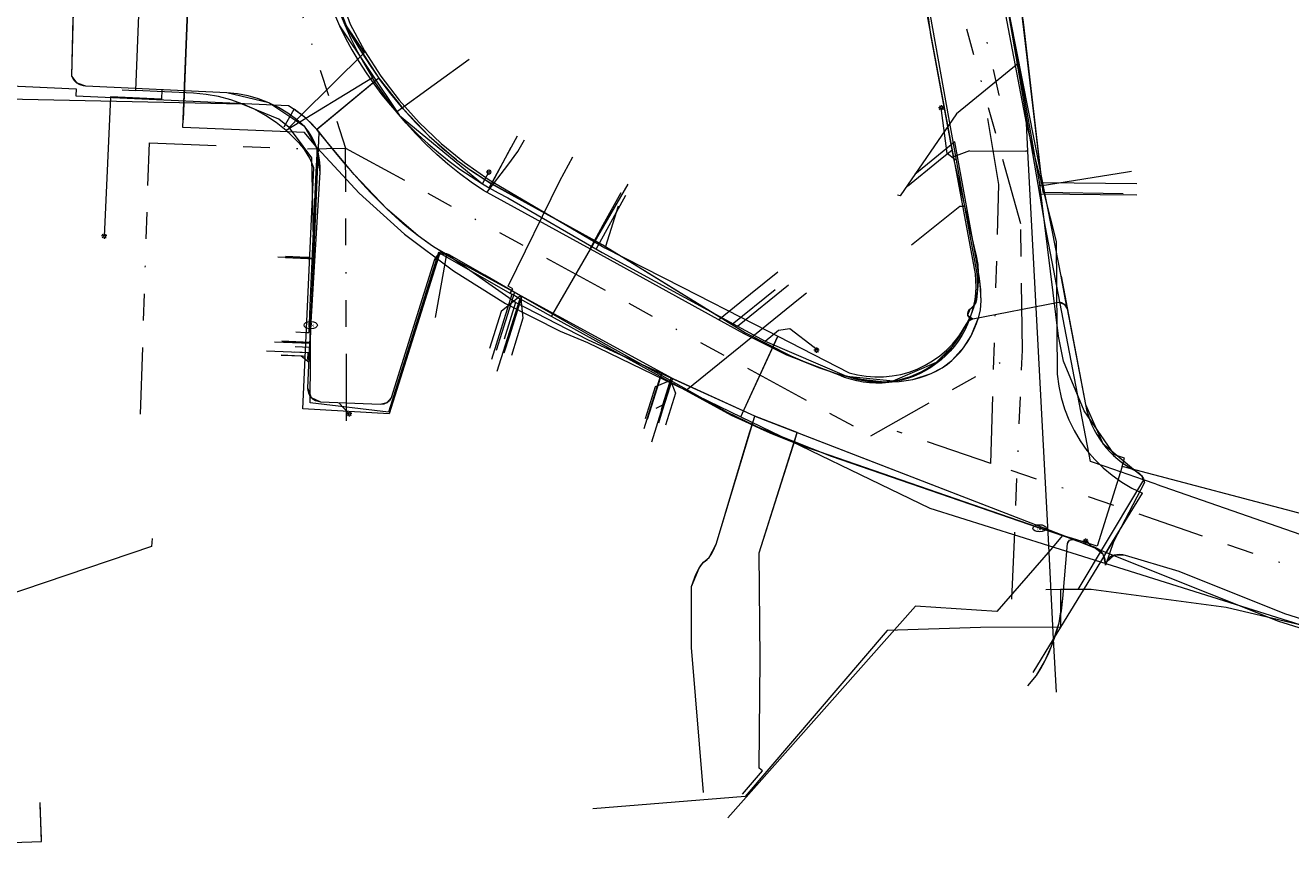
# Model space of a CAD drawing. Header units: metres. Extents: x 191553 to 192958, y 309510 to 310004.
# Tile 38 of 52: x 192100 to 192195, y 309552 to 309614. Entities that reach past the tile are written whole.
import ezdxf
from ezdxf.enums import TextEntityAlignment as Align
from ezdxf.lldxf.tags import DXFTag

# ---------------------------------------------------------------- set-up
doc = ezdxf.new("R2010")
doc.units = ezdxf.units.M
doc.linetypes.add('RI-OVERIG', pattern=[17, 5, -2, 2, -2, 0, -2, 2, -2])
doc.layers.get('0').update_dxf_attribs({"lineweight": 18})
for name, color, linetype, lineweight in [('B-WE-IE-MEUBILAIR_ENEXIS NETBEHEER BV-S', 7, 'Continuous', 18), ('B-WE-KL-DATA_COAXKABEL_10_ZIGGO BV-G', 90, 'KL-DATA-N', 18), ('B-WE-KL-DATA_COAXKABEL_17_ZIGGO BV-G', 90, 'KL-DATA-N', 18), ('B-WE-KL-DATA_COAXKABEL_7_ZIGGO BV-G', 90, 'KL-DATA-N', 18), ('B-WE-KL-DATA_DUCT_ZIGGO BV-G', 90, 'Continuous', 18), ('B-WE-KL-DATA_KABELBED_KPN BV-G', 90, 'Continuous', 18), ('B-WE-KL-DATA_KABELBED_ZIGGO BV-G', 90, 'Continuous', 18), ('B-WE-KL-DATA_MANTELBUIS_POLYVINYLCHLORIDE PVC_100_KPN BV-G', 90, 'Continuous', 18), ('B-WE-KL-ET_LS_DUCT_ENEXIS NETBEHEER BV-G', 190, 'Continuous', 18), ('B-WE-KL-ET_LS_ENEXIS NETBEHEER BV-G', 190, 'KL-LS-N', 18), ('B-WE-KL-ET_LS_KABELBED_ENEXIS NETBEHEER BV-G', 190, 'Continuous', 18), ('B-WE-KL-GAS_LD_POLYETHYLEEN PE_25_ENEXIS NETBEHEER BV-G', 50, 'KL-GAS-LD-N', 18), ('B-WE-KL-GAS_LD_SLAGVAST PVC_63_ENEXIS NETBEHEER BV-G', 50, 'KL-GAS-LD-N', 18), ('B-WE-KL-GAS_LD_SLAGVAST PVC_90_ENEXIS NETBEHEER BV-G', 50, 'KL-GAS-LD-N', 18), ('B-WE-KL-GAS_LD_STAAL_25_ENEXIS NETBEHEER BV-G', 50, 'KL-GAS-LD-N', 18), ('B-WE-KL-GAS_LD_STAAL_60_ENEXIS NETBEHEER BV-G', 50, 'KL-GAS-LD-N', 18), ('B-WE-KL-WATER_100_NV WATERLEIDINGMAATSCHAPPIJ LIMBURG-G', 170, 'KL-WATER-N', 18), ('B-WE-KL-WATER_25_NV WATERLEIDINGMAATSCHAPPIJ LIMBURG-G', 170, 'KL-WATER-N', 18), ('B-WE-KL-WATER_32_NV WATERLEIDINGMAATSCHAPPIJ LIMBURG-G', 170, 'KL-WATER-N', 18), ('B-WE-KL-WATER_50_NV WATERLEIDINGMAATSCHAPPIJ LIMBURG-G', 170, 'KL-WATER-N', 18), ('B-WE-KL-WATER_MANTELBUIS_NV WATERLEIDINGMAATSCHAPPIJ LIMBURG-G', 170, 'Continuous', 18), ('B-WE-KL-WATER_NV WATERLEIDINGMAATSCHAPPIJ LIMBURG-G', 170, 'KL-WATER-N', 18), ('B-WE-KL-WATER_NV WATERLEIDINGMAATSCHAPPIJ LIMBURG-S', 170, 'Continuous', 18), ('B-WE-RI-VRIJVERVAL_BETON_300_GEMEENTE GULPEN   WITTEM-G', 210, 'RI-OVERIG', 18), ('B-WE-RI-VRIJVERVAL_POLYVINYLCHLORIDE PVC_160_GEMEENTE GULPEN   WITTEM-G', 210, 'RI-OVERIG', 18), ('B-WE-RI-VRIJVERVAL_POLYVINYLCHLORIDE PVC_200_GEMEENTE GULPEN   WITTEM-G', 210, 'RI-OVERIG', 18), ('B-WE-RI-VRIJVERVAL_POLYVINYLCHLORIDE PVC_310_GEMEENTE GULPEN   WITTEM-G', 210, 'RI-OVERIG', 18)]:
    doc.layers.add(name, color=color, linetype=linetype, lineweight=lineweight)
doc.styles.add('NLCS-ISO', font='NLCS-ISO.ttf')
doc.styles.get("Standard").update_dxf_attribs({"font": 'arial.ttf'})
tags = doc.linetypes.add('KL-DATA-N', pattern='A,4,-1,[101,NLCS.SHX,S=0.5,R=0,X=0,Y=0],-1,4,-1,["D",Standard,S=1,R=0,X=-0.25,Y=-0.5],-1.5', length=12.5).pattern_tags.tags
tags[18] = DXFTag(74, 10)
tags = doc.linetypes.add('KL-GAS-LD-N', pattern='A,4,-1,[69,NLCS.SHX,S=0.5,R=0,X=0,Y=0],-1,4,-1,["L",Standard,S=1,R=0,X=0.25,Y=-0.5],-2', length=13).pattern_tags.tags
tags[18] = DXFTag(74, 10)
tags = doc.linetypes.add('KL-LS-N', pattern='A,4,-1,[103,NLCS.SHX,S=0.75,R=0,X=0,Y=0],-1,4,-1,["L",Standard,S=1,R=0,X=0,Y=-0.5],-2', length=13).pattern_tags.tags
tags[18] = DXFTag(74, 10)
doc.linetypes.add('KL-WATER-N', pattern='A,7,-0.5,[168,NLCS.SHX,S=0.75,R=0,X=0.75,Y=0],-2', length=9.5)

# ---------------------------------------------------------------- blocks, each defined once
blk = doc.blocks.new('SIE-MEUBILAIR_PAAL_LICHTMAST-SO')
for points in [[(-0.62, 0), (-1, 0)], [(-0.71, 0.71), (-0.44, 0.44)], [(0, 1), (0, 0.62)], [(0.44, 0.44), (0.71, 0.71)], [(1, 0), (0.62, 0)], [(-0.71, -0.71), (-0.44, -0.44)], [(0, -0.62), (0, -1)], [(0.44, -0.44), (0.71, -0.71)]]:
    blk.add_lwpolyline(points)
blk.add_circle((0, 0), 0.5)
blk = doc.blocks.new('SKL-WATER_BRANDKRAAN_BRANDPUT-SO')
at = {"color": 0, "linetype": 'ByBlock', "lineweight": 18}
blk.add_ellipse((0, 0), major_axis=(2.5, 0), ratio=0.54, dxfattribs=at)
at = {"color": 0, "linetype": 'ByBlock', "lineweight": 18, "style": 'NLCS-ISO'}
blk.add_text('bk', height=1.5, dxfattribs=at).set_placement((0.16, 0), align=Align.MIDDLE_CENTER)

msp = doc.modelspace()

# ---------------------------------------------------------------- linework, layer by layer
at = {"layer": 'B-WE-KL-DATA_COAXKABEL_10_ZIGGO BV-G', "flags": 128}
for points in [[(192131.859, 309596.795), (192131.352, 309597.079), (192130.83, 309597.404), (192130.295, 309597.768), (192129.747, 309598.171)], [(192143.732, 309597.366), (192154.195, 309590.932), (192156.884, 309589.565), (192157.586, 309589.219), (192158.28, 309588.901), (192158.964, 309588.61), (192159.639, 309588.347), (192160.302, 309588.113), (192160.954, 309587.907), (192161.593, 309587.729), (192162.22, 309587.581), (192162.832, 309587.462), (192163.43, 309587.372), (192164.013, 309587.311), (192164.58, 309587.28), (192165.131, 309587.278), (192165.664, 309587.306), (192166.179, 309587.364), (192166.677, 309587.45), (192167.155, 309587.566), (192167.614, 309587.711), (192168.052, 309587.886), (192168.471, 309588.088), (192168.868, 309588.32), (192169.244, 309588.58), (192169.598, 309588.867), (192169.93, 309589.183), (192170.239, 309589.525), (192170.525, 309589.895), (192170.788, 309590.291), (192171.027, 309590.713), (192171.242, 309591.161), (192171.433, 309591.634), (192171.6, 309592.131)], [(192171.742, 309592.652), (192171.767, 309592.983), (192171.777, 309593.342), (192171.772, 309593.726), (192171.752, 309594.133), (192171.716, 309594.558), (192171.666, 309594.999), (192171.523, 309595.914)], [(192150.166, 309571.99), (192150.379, 309572.606), (192150.491, 309572.882), (192150.605, 309573.132), (192150.719, 309573.352), (192150.832, 309573.54), (192150.942, 309573.693), (192151.048, 309573.81), (192151.19, 309573.888), (192151.334, 309574.01), (192151.477, 309574.173), (192151.616, 309574.374), (192151.75, 309574.609), (192151.875, 309574.874), (192151.99, 309575.165), (192152.092, 309575.475), (192154.382, 309583.14), (192154.88, 309584.713), (192142.461, 309590.384)]]:
    msp.add_lwpolyline(points, dxfattribs=at)
at = {"layer": 'B-WE-KL-DATA_COAXKABEL_17_ZIGGO BV-G', "flags": 128}
for points in [[(192076.04, 309610.449), (192104.213, 309609.152)], [(192104.188, 309608.63), (192120.072, 309607.892), (192120.497, 309607.628), (192120.96, 309607.294)], [(192154.88, 309584.713), (192178.454, 309575.61)]]:
    msp.add_lwpolyline(points, dxfattribs=at)
at = {"layer": 'B-WE-KL-DATA_COAXKABEL_7_ZIGGO BV-G', "flags": 128}
for points in [[(192172.706, 309632.047), (192172.648, 309631.353), (192172.611, 309630.637), (192172.595, 309629.901), (192172.6, 309629.145), (192172.627, 309628.371), (192172.674, 309627.581), (192172.743, 309626.774), (192172.824, 309626.025), (192172.922, 309625.266), (192173.17, 309623.717), (192173.486, 309622.135), (192173.868, 309620.528), (192174.915, 309614.131), (192176.401, 309601.422)], [(192124.903, 309612.894), (192125.52, 309611.881)], [(192125.52, 309611.881), (192126.161, 309610.9), (192126.824, 309609.951), (192122.19, 309606.104)], [(192128.631, 309607.663), (192127.711, 309608.777), (192126.824, 309609.951)], [(192121.398, 309606.928), (192120.96, 309607.294)], [(192122.19, 309606.104), (192121.809, 309606.53), (192121.398, 309606.928)], [(192129.582, 309606.611), (192128.631, 309607.663)], [(192121.637, 309589.456), (192122.367, 309605.883)], [(192121.655, 309589.856), (192122.367, 309605.883)], [(192122.19, 309606.104), (192123.025, 309605.052), (192123.676, 309604.253), (192124.322, 309603.486), (192124.961, 309602.753), (192125.592, 309602.054), (192126.215, 309601.389)], [(192132.602, 309603.85), (192131.571, 309604.702), (192130.563, 309605.623), (192129.582, 309606.611)], [(192143.732, 309597.366), (192134.975, 309602.213), (192134.728, 309602.363), (192133.656, 309603.07)], [(192135.237, 309602.068), (192134.975, 309602.213)], [(192126.215, 309601.389), (192126.83, 309600.761)], [(192127.435, 309600.168), (192126.83, 309600.761)], [(192129.747, 309598.171), (192129.186, 309598.613), (192128.613, 309599.094), (192128.029, 309599.612), (192127.435, 309600.168)], [(192147.908, 309585.182), (192148.651, 309587.558)]]:
    msp.add_lwpolyline(points, dxfattribs=at)
at = {"layer": 'B-WE-KL-DATA_DUCT_ZIGGO BV-G', "flags": 128}
msp.add_lwpolyline([(192155.222, 309574.497), (192158.057, 309583.486)], dxfattribs=at)
at = {"layer": 'B-WE-KL-DATA_KABELBED_KPN BV-G', "flags": 128}
for points in [[(192187.207, 309667.435), (192184.358, 309660.82), (192182.554, 309656.692), (192180.725, 309652.507), (192172.473, 309634.666), (192172.002, 309633.515), (192171.634, 309632.326), (192171.373, 309631.11), (192171.221, 309629.875), (192171.178, 309628.632), (192171.246, 309627.389), (192171.424, 309626.158), (192175.147, 309606.586)], [(192169.717, 309604.059), (192168.027, 309613.184), (192166.815, 309622.384), (192166.43, 309624.224), (192166.168, 309626.054), (192166.022, 309627.897), (192165.994, 309629.746), (192166.064, 309631.338), (192166.267, 309633.272), (192166.599, 309635.188), (192167.058, 309637.077), (192172.871, 309650.029), (192177.821, 309661.058), (192178.558, 309662.846), (192179.716, 309665.653)], [(192122.221, 309604.72), (192121.26, 309605.884), (192112.174, 309606.26), (192112.611, 309616.834), (192113.083, 309617.102), (192113.531, 309617.409), (192113.951, 309617.752), (192114.341, 309618.129), (192114.699, 309618.538), (192115.021, 309618.975), (192115.305, 309619.437), (192115.55, 309619.921), (192115.753, 309620.425), (192115.914, 309620.943)], [(192124.014, 309615.736), (192124.662, 309613.967), (192125.738, 309611.988), (192126.963, 309610.097), (192128.33, 309608.307), (192129.831, 309606.626), (192131.456, 309605.067), (192133.197, 309603.637), (192135.043, 309602.346), (192143.683, 309597.278), (192149.449, 309594.33), (192154.921, 309591.544), (192156.603, 309590.68)], [(192175.147, 309606.586), (192175.257, 309604.486)], [(192175.147, 309606.586), (192177.387, 309597.756), (192177.466, 309587.835), (192177.575, 309586.959), (192177.756, 309586.095), (192178.008, 309585.249), (192178.33, 309584.427), (192178.719, 309583.634), (192179.172, 309582.877), (192179.687, 309582.16), (192180.26, 309581.488), (192180.886, 309580.866), (192181.563, 309580.298), (192182.284, 309579.789), (192183.045, 309579.341), (192183.84, 309578.958)], [(192120.604, 309590.999), (192121.332, 309590.964), (192121.599, 309590.951), (192121.69, 309592.951), (192122.135, 309602.94), (192122.221, 309604.719), (192122.221, 309604.72)], [(192122.221, 309604.719), (192125.335, 309601.368), (192128.732, 309598.304), (192132.387, 309595.552), (192136.27, 309593.132), (192140.351, 309591.065)], [(192170.925, 309604.522), (192169.717, 309604.06)], [(192171.592, 309594.768), (192171.598, 309595.408), (192171.55, 309596.046), (192171.448, 309596.677), (192171.292, 309597.298), (192169.717, 309604.059)], [(192175.257, 309604.486), (192175.127, 309604.486)], [(192175.257, 309604.486), (192176.801, 309575.056), (192177.168, 309568.061), (192177.375, 309564.11)], [(192156.603, 309590.68), (192161.925, 309587.951), (192162.555, 309587.792), (192163.197, 309587.688), (192163.845, 309587.639), (192164.495, 309587.647), (192165.142, 309587.711), (192165.781, 309587.83), (192166.407, 309588.005), (192167.016, 309588.232), (192167.603, 309588.512), (192168.164, 309588.841), (192168.694, 309589.217), (192169.19, 309589.637), (192169.647, 309590.099), (192170.063, 309590.599), (192170.435, 309591.132), (192170.758, 309591.696), (192171.032, 309592.285), (192171.255, 309592.896), (192171.423, 309593.524), (192171.534, 309594.143), (192171.592, 309594.768)], [(192140.351, 309591.065), (192142.381, 309590.199), (192153.835, 309584.662)], [(192153.835, 309584.662), (192154.085, 309585.199), (192156.603, 309590.68)], [(192154.092, 309585.214), (192156.596, 309590.665)], [(192153.835, 309584.662), (192167.951, 309577.839), (192176.801, 309575.056), (192180.687, 309573.834), (192180.688, 309573.834), (192202.158, 309567.083)], [(192181.592, 309575.318), (192180.688, 309573.834), (192180.687, 309573.833), (192177.72, 309568.963), (192177.168, 309568.061), (192175.649, 309565.582)]]:
    msp.add_lwpolyline(points, dxfattribs=at)
at = {"layer": 'B-WE-KL-DATA_KABELBED_ZIGGO BV-G', "flags": 128}
for points in [[(192174.833, 309614.631), (192176.401, 309601.422), (192182.4, 309601.346)], [(192124.311, 309613.936), (192124.903, 309612.894), (192126.824, 309609.951)], [(192077.74, 309610.371), (192104.213, 309609.152), (192104.188, 309608.63)], [(192126.824, 309609.951), (192126.199, 309609.432)], [(192126.824, 309609.951), (192128.631, 309607.663), (192130.563, 309605.623), (192132.602, 309603.85), (192133.656, 309603.07), (192135.237, 309602.068)], [(192126.199, 309609.432), (192122.247, 309606.152)], [(192119.754, 309606.306), (192120.497, 309607.628)], [(192122.19, 309606.104), (192121.398, 309606.928), (192120.497, 309607.628)], [(192121.95, 309596.497), (192122.367, 309605.883)], [(192122.247, 309606.152), (192122.19, 309606.104)], [(192122.367, 309605.883), (192122.19, 309606.104)], [(192131.859, 309596.795), (192130.83, 309597.404), (192129.747, 309598.171), (192127.435, 309600.168), (192124.961, 309602.753), (192122.367, 309605.883)], [(192153.195, 309591.547), (192154.195, 309590.932), (192157.586, 309589.219), (192158.964, 309588.61), (192160.954, 309587.907), (192162.832, 309587.462), (192164.58, 309587.28), (192165.664, 309587.306), (192166.677, 309587.45), (192168.052, 309587.886), (192168.868, 309588.32), (192169.598, 309588.867), (192170.525, 309589.895), (192171.027, 309590.713), (192171.6, 309592.131), (192171.742, 309592.652), (192171.777, 309593.342), (192171.716, 309594.558), (192171.523, 309595.914), (192169.823, 309605.202), (192166.836, 309602.76)], [(192136.679, 309604.757), (192135.237, 309602.068)], [(192135.237, 309602.068), (192143.732, 309597.366)], [(192144.683, 309600.38), (192143.732, 309597.366)], [(192143.732, 309597.366), (192153.195, 309591.547)], [(192120.851, 309596.546), (192121.95, 309596.497)], [(192121.655, 309589.856), (192121.95, 309596.497)], [(192131.859, 309596.795), (192131.01, 309592.084)], [(192137.022, 309593.187), (192131.859, 309596.795)], [(192156.413, 309594.15), (192153.195, 309591.547)], [(192137.022, 309593.187), (192136.171, 309590.468)], [(192148.651, 309587.558), (192142.461, 309590.384), (192137.022, 309593.187)], [(192120.538, 309589.505), (192121.637, 309589.456), (192121.655, 309589.856)], [(192120.556, 309589.905), (192121.655, 309589.856)], [(192148.028, 309585.564), (192148.651, 309587.558)], [(192154.88, 309584.713), (192148.651, 309587.558)], [(192147.526, 309585.302), (192148.028, 309585.564)], [(192147.908, 309585.182), (192148.028, 309585.564)], [(192151.053, 309556.614), (192150.167, 309567.442), (192150.166, 309571.99), (192150.719, 309573.352), (192151.048, 309573.81), (192151.477, 309574.173), (192151.99, 309575.165), (192154.88, 309584.713)], [(192158.057, 309583.486), (192154.88, 309584.713)], [(192157.897, 309582.98), (192158.057, 309583.486)], [(192158.057, 309583.486), (192178.454, 309575.61), (192193.996, 309569.419), (192203.666, 309566.407)], [(192153.976, 309556.496), (192155.462, 309558.24), (192155.221, 309558.446), (192155.284, 309566.577), (192155.222, 309574.497), (192157.897, 309582.98)], [(192109.893, 309575.578), (192109.847, 309574.98), (192093.85, 309569.584), (192078.408, 309569.215)]]:
    msp.add_lwpolyline(points, dxfattribs=at)
at = {"layer": 'B-WE-KL-DATA_MANTELBUIS_POLYVINYLCHLORIDE PVC_100_KPN BV-G', "flags": 128}
for points in [[(192112.611, 309616.833), (192112.198, 309606.844)], [(192170.925, 309604.522), (192175.127, 309604.486)], [(192181.043, 309574.418), (192181.592, 309575.318), (192183.84, 309578.958)]]:
    msp.add_lwpolyline(points, dxfattribs=at)
at = {"layer": 'B-WE-KL-ET_LS_DUCT_ENEXIS NETBEHEER BV-G', "flags": 128}
for points in [[(192103.879, 309610.085), (192104.025, 309615.52)], [(192171.167, 309591.985), (192177.563, 309593.214)]]:
    msp.add_lwpolyline(points, dxfattribs=at)
at = {"layer": 'B-WE-KL-ET_LS_ENEXIS NETBEHEER BV-G', "flags": 128}
for points in [[(192177.751, 309595.157), (192177.121, 309598.464), (192171.736, 309625.66), (192171.539, 309626.506), (192171.396, 309627.362), (192171.41, 309631.127), (192172.447, 309634.746), (192172.8, 309635.574), (192173.158, 309636.399)], [(192121.188, 309623.903), (192121.468, 309623.751), (192121.561, 309623.446), (192121.654, 309622.203), (192121.805, 309620.965), (192122.487, 309617.702), (192123.567, 309614.549), (192123.716, 309614.196), (192123.87, 309613.845), (192128.346, 309607.167), (192134.552, 309602.058), (192134.797, 309601.912), (192135.044, 309601.768), (192135.733, 309601.384)], [(192122.47, 309585.768), (192121.777, 309586.092), (192121.516, 309586.812), (192121.646, 309589.656), (192122.436, 309602.929), (192122.172, 309604.731), (192121.284, 309606.32), (192118.596, 309608.107), (192115.455, 309608.852), (192104.934, 309609.355), (192104.297, 309609.561), (192103.879, 309610.085), (192104.061, 309616.89), (192104.019, 309617.204), (192103.882, 309617.489)], [(192110.609, 309609.084), (192110.576, 309608.382), (192106.78, 309608.549), (192106.319, 309598.646), (192106.302, 309598.162)], [(192169.921, 309603.874), (192169.811, 309603.866), (192169.249, 309604.319), (192168.807, 309607.733)], [(192135.044, 309601.768), (192137.159, 309605.634)], [(192134.552, 309602.058), (192135.031, 309602.935)], [(192176.39, 309602.154), (192183.407, 309602.091)], [(192143.049, 309597.185), (192145.25, 309601.209)], [(192170.552, 309600.368), (192170.184, 309600.376), (192166.582, 309597.487)], [(192122.05, 309596.44), (192119.85, 309596.537)], [(192178.666, 309575.494), (192159.71, 309582.049), (192156.213, 309583.368), (192152.845, 309584.986), (192148.588, 309587.379), (192142.976, 309590.521), (192137.384, 309593.697), (192134.716, 309595.229), (192132.052, 309596.768), (192131.4, 309596.818), (192130.954, 309596.341), (192127.738, 309586.085), (192127.409, 309585.7), (192126.92, 309585.571)], [(192153.602, 309591.423), (192157.411, 309594.506)], [(192171.47, 309595.354), (192171.517, 309594.377), (192171.437, 309593.403), (192171.275, 309592.987), (192170.948, 309592.683), (192170.773, 309592.245), (192171.167, 309591.985)], [(192177.751, 309595.157), (192179.571, 309585.585), (192180.871, 309582.668), (192183.321, 309580.621), (192183.767, 309580.274), (192183.973, 309579.748)], [(192137.384, 309593.697), (192135.941, 309592.53), (192135.074, 309589.763)], [(192137.384, 309593.697), (192137.575, 309592.019), (192136.708, 309589.252)], [(192177.563, 309593.214), (192177.978, 309593.083), (192178.215, 309592.718), (192179.571, 309585.585)], [(192161.719, 309587.703), (192165.214, 309587.353), (192168.439, 309588.747), (192169.729, 309590.015), (192170.677, 309591.556), (192170.876, 309591.823), (192171.167, 309591.985)], [(192153.602, 309591.423), (192155.654, 309590.32)], [(192155.654, 309590.32), (192156.649, 309591.126), (192157.498, 309591.245), (192159.31, 309589.867)], [(192121.679, 309590.208), (192119.573, 309590.301)], [(192159.31, 309589.867), (192159.5, 309589.635)], [(192121.603, 309588.709), (192121.025, 309589.191), (192119.526, 309589.257)], [(192148.588, 309587.379), (192147.449, 309586.9), (192146.697, 309584.515)], [(192148.588, 309587.379), (192148.97, 309586.42), (192148.218, 309584.035)], [(192123.825, 309585.708), (192124.608, 309584.878)], [(192175.272, 309564.589), (192175.912, 309565.358), (192176.535, 309566.42), (192177.049, 309567.538), (192177.604, 309569.288), (192177.895, 309571.101), (192178.243, 309575.205)], [(192178.243, 309575.205), (192178.381, 309575.457), (192178.666, 309575.494), (192180.207, 309574.958), (192180.879, 309574.422), (192181.068, 309573.584)], [(192179.988, 309575.034), (192179.736, 309575.325), (192179.585, 309575.381)], [(192203.075, 309567.239), (192194.45, 309569.952), (192186.574, 309573.114), (192182.565, 309574.309), (192181.713, 309574.334), (192181.146, 309573.817), (192181.068, 309573.584)]]:
    msp.add_lwpolyline(points, dxfattribs=at)
at = {"layer": 'B-WE-KL-ET_LS_KABELBED_ENEXIS NETBEHEER BV-G', "flags": 128}
for points in [[(192165.766, 309626.972), (192170.552, 309600.368), (192171.47, 309595.354), (192171.509, 309594.866), (192171.517, 309594.377), (192171.493, 309593.889), (192171.437, 309593.403), (192171.38, 309593.186), (192171.275, 309592.987), (192171.129, 309592.816), (192170.948, 309592.683), (192170.849, 309592.603), (192170.782, 309592.495), (192170.756, 309592.371), (192170.773, 309592.245), (192170.831, 309592.132), (192170.923, 309592.045), (192171.04, 309591.994), (192171.167, 309591.985)], [(192123.87, 309613.845), (192124.32, 309612.943), (192124.803, 309612.058), (192125.318, 309611.191), (192125.864, 309610.343), (192126.441, 309609.516), (192127.047, 309608.71), (192127.682, 309607.927), (192128.346, 309607.167), (192129.036, 309606.433), (192129.753, 309605.724), (192130.496, 309605.041), (192131.262, 309604.386), (192132.052, 309603.76), (192132.865, 309603.162), (192133.698, 309602.595), (192134.552, 309602.058), (192135.044, 309601.768)], [(192104.934, 309609.355), (192104.765, 309609.371), (192104.6, 309609.411), (192104.443, 309609.475), (192104.297, 309609.561), (192104.165, 309609.668), (192104.049, 309609.793), (192103.954, 309609.933), (192103.879, 309610.085)], [(192122.436, 309602.929), (192122.432, 309603.387), (192122.386, 309603.842), (192122.3, 309604.291), (192122.172, 309604.731), (192122.006, 309605.157), (192121.801, 309605.566), (192121.56, 309605.955), (192121.284, 309606.32), (192120.674, 309606.854), (192120.019, 309607.333), (192119.325, 309607.752), (192118.596, 309608.107), (192117.839, 309608.397), (192117.059, 309608.619), (192116.262, 309608.771), (192115.455, 309608.852)], [(192135.733, 309601.384), (192136.433, 309601.02), (192143.494, 309596.927), (192153.602, 309591.423)], [(192132.052, 309596.768), (192131.897, 309596.836), (192131.732, 309596.867), (192131.563, 309596.861), (192131.4, 309596.818), (192131.251, 309596.74), (192131.123, 309596.63), (192131.022, 309596.495), (192130.954, 309596.341)], [(192178.215, 309592.718), (192177.751, 309595.157)], [(192177.563, 309593.214), (192177.782, 309593.185), (192177.978, 309593.083), (192178.128, 309592.921), (192178.215, 309592.718)], [(192155.654, 309590.32), (192161.719, 309587.703), (192162.14, 309587.563), (192162.569, 309587.449), (192163.004, 309587.363), (192163.444, 309587.305), (192163.887, 309587.275), (192164.331, 309587.273), (192164.774, 309587.299), (192165.214, 309587.353), (192165.651, 309587.435), (192166.081, 309587.545), (192166.503, 309587.681), (192166.916, 309587.844), (192167.317, 309588.033), (192167.706, 309588.247), (192168.08, 309588.485), (192168.439, 309588.747), (192168.79, 309589.034), (192169.123, 309589.342), (192169.436, 309589.669), (192169.729, 309590.015), (192170.001, 309590.378), (192170.25, 309590.757), (192170.476, 309591.15), (192170.677, 309591.556), (192170.762, 309591.7), (192170.876, 309591.823), (192171.013, 309591.919), (192171.167, 309591.985)], [(192127.738, 309586.085), (192127.603, 309585.867), (192127.409, 309585.7), (192127.174, 309585.598), (192126.92, 309585.571), (192122.47, 309585.768), (192122.276, 309585.796), (192122.091, 309585.861), (192121.922, 309585.961), (192121.777, 309586.092), (192121.659, 309586.249), (192121.575, 309586.426), (192121.526, 309586.616), (192121.516, 309586.812)], [(192179.571, 309585.585), (192179.659, 309585.192), (192179.769, 309584.805), (192179.901, 309584.425), (192180.054, 309584.052), (192180.228, 309583.689), (192180.423, 309583.337), (192180.637, 309582.996), (192180.871, 309582.668), (192181.122, 309582.354), (192181.392, 309582.055), (192181.677, 309581.771), (192181.979, 309581.505), (192182.295, 309581.255), (192182.625, 309581.025), (192182.967, 309580.813), (192183.321, 309580.621), (192183.568, 309580.478), (192183.767, 309580.274), (192183.906, 309580.025), (192183.973, 309579.748)], [(192159.71, 309582.049), (192158.825, 309582.35), (192157.947, 309582.67), (192157.077, 309583.01), (192156.213, 309583.368), (192155.358, 309583.745), (192154.512, 309584.14), (192153.674, 309584.554), (192152.845, 309584.986)], [(192183.973, 309579.748), (192181.669, 309575.331)], [(192178.243, 309575.205), (192178.282, 309575.348), (192178.381, 309575.457), (192178.519, 309575.51), (192178.666, 309575.494)], [(192181.068, 309573.584), (192181.075, 309573.803), (192181.045, 309574.019), (192180.98, 309574.228), (192180.879, 309574.422), (192180.748, 309574.597), (192180.589, 309574.748), (192180.407, 309574.869), (192180.207, 309574.958)], [(192181.669, 309575.331), (192181.068, 309573.584)], [(192182.565, 309574.309), (192182.355, 309574.357), (192182.141, 309574.377), (192181.926, 309574.37), (192181.713, 309574.334), (192181.526, 309574.264), (192181.362, 309574.149), (192181.233, 309573.997), (192181.146, 309573.817)], [(192175.912, 309565.358), (192176.237, 309565.881), (192176.535, 309566.42), (192176.806, 309566.972), (192177.049, 309567.538), (192177.359, 309568.403), (192177.604, 309569.288), (192177.783, 309570.189), (192177.895, 309571.101)]]:
    msp.add_lwpolyline(points, dxfattribs=at)
at = {"layer": 'B-WE-KL-GAS_LD_POLYETHYLEEN PE_25_ENEXIS NETBEHEER BV-G', "flags": 128}
for points in [[(192128.142, 309607.439), (192130.951, 309609.476)], [(192169.617, 309604.579), (192168.588, 309603.739)], [(192134.884, 309601.408), (192136.434, 309603.46)], [(192176.153, 309601.3), (192180.671, 309601.258)], [(192142.59, 309597.193), (192143.573, 309598.989)], [(192121.652, 309596.559), (192121.472, 309596.567)], [(192136.943, 309593.963), (192136.002, 309590.962)], [(192137.486, 309593.667), (192136.559, 309590.71)], [(192152.181, 309591.908), (192154.567, 309593.839)], [(192121.368, 309590.169), (192121.137, 309590.179)], [(192121.324, 309589.169), (192121.11, 309589.179)], [(192147.946, 309587.956), (192147.191, 309585.562)], [(192148.734, 309587.526), (192147.978, 309585.107)]]:
    msp.add_lwpolyline(points, dxfattribs=at)
at = {"layer": 'B-WE-KL-GAS_LD_SLAGVAST PVC_63_ENEXIS NETBEHEER BV-G', "flags": 128}
for points in [[(192178.07, 309662.42), (192169.95, 309643.554), (192166.97, 309636.573), (192166.58, 309635.588), (192166.244, 309634.583), (192165.961, 309633.561), (192165.734, 309632.526), (192165.614, 309631.832), (192165.519, 309631.135), (192165.448, 309630.434), (192165.403, 309629.731), (192165.382, 309629.028), (192165.387, 309628.323), (192165.416, 309627.62), (192165.471, 309626.918), (192171.334, 309595.328), (192171.373, 309594.85), (192171.38, 309594.371), (192171.356, 309593.892), (192171.301, 309593.416), (192171.214, 309592.944), (192171.097, 309592.479), (192170.95, 309592.023), (192170.773, 309591.577), (192170.567, 309591.144), (192170.334, 309590.726), (192170.074, 309590.323), (192169.787, 309589.938), (192169.477, 309589.573), (192169.143, 309589.229), (192168.787, 309588.908), (192168.411, 309588.61), (192168.017, 309588.338), (192167.605, 309588.092), (192167.178, 309587.874), (192166.738, 309587.684), (192166.286, 309587.523), (192165.825, 309587.393), (192165.356, 309587.292), (192164.882, 309587.223), (192164.404, 309587.185), (192163.925, 309587.178), (192163.446, 309587.202), (192162.97, 309587.258), (192162.498, 309587.345), (192162.034, 309587.462), (192161.577, 309587.61), (192161.132, 309587.787), (192157.27, 309589.257), (192154.081, 309590.861), (192143.399, 309596.751), (192134.621, 309601.552), (192133.714, 309602.172), (192132.832, 309602.827), (192131.976, 309603.517), (192131.149, 309604.239), (192130.35, 309604.994), (192129.582, 309605.78), (192128.846, 309606.595), (192128.142, 309607.439), (192127.487, 309608.29), (192126.865, 309609.165)], [(192148.734, 309587.526), (192131.397, 309596.991), (192127.594, 309584.877), (192121.15, 309585.267), (192121.95, 309603.248), (192121.81, 309603.632), (192121.663, 309603.968), (192121.461, 309604.308), (192121.212, 309604.684), (192120.913, 309605.033), (192120.6, 309605.37)], [(192215.69, 309562.933), (192202.213, 309567.554), (192190.066, 309570.44), (192180.003, 309571.781)]]:
    msp.add_lwpolyline(points, dxfattribs=at)
at = {"layer": 'B-WE-KL-GAS_LD_SLAGVAST PVC_90_ENEXIS NETBEHEER BV-G', "flags": 128}
for points in [[(192135.954, 309670.769), (192135.817, 309669.675), (192135.66, 309668.583), (192135.484, 309667.494), (192135.287, 309666.409), (192135.071, 309665.327), (192134.835, 309664.25), (192134.579, 309663.177), (192134.304, 309662.109), (192134.199, 309661.72), (192130.554, 309651.449), (192128.456, 309646.11), (192123.982, 309634.628), (192123.501, 309633.314), (192123.086, 309631.977), (192122.739, 309630.621), (192122.46, 309629.249), (192122.25, 309627.865), (192122.11, 309626.473), (192122.039, 309625.075), (192122.039, 309623.675), (192122.059, 309623.296), (192122.156, 309622.091), (192122.304, 309620.891), (192122.504, 309619.698), (192122.755, 309618.516), (192123.058, 309617.345), (192123.41, 309616.188), (192123.811, 309615.048), (192124.262, 309613.926), (192124.721, 309612.908), (192125.219, 309611.909), (192125.757, 309610.931), (192126.334, 309609.975)], [(192181.034, 309580.952), (192179.943, 309581.325), (192176.577, 309598.82), (192171.695, 309627.352), (192171.65, 309627.682), (192171.613, 309628.013), (192171.57, 309628.562), (192171.549, 309629.113), (192171.55, 309629.664), (192171.574, 309630.214), (192171.625, 309630.807), (192171.701, 309631.398), (192171.803, 309631.984), (192171.931, 309632.565), (192172.084, 309633.141), (192172.262, 309633.709), (192172.464, 309634.269), (192172.691, 309634.819), (192177.909, 309646.736), (192181.499, 309655.193)], [(192075.917, 309622.256), (192109.129, 309620.92), (192108.65, 309609.021)], [(192126.334, 309609.975), (192119.883, 309606.049)], [(192126.865, 309609.165), (192126.57, 309609.607), (192126.334, 309609.975)], [(192107.651, 309609.068), (192108.65, 309609.021)], [(192119.883, 309606.049), (192119.142, 309606.639), (192118.355, 309607.166), (192117.526, 309607.625), (192116.663, 309608.014), (192115.769, 309608.329), (192114.853, 309608.569), (192113.92, 309608.731), (192112.976, 309608.815), (192108.65, 309609.021)], [(192120.6, 309605.37), (192120.249, 309605.717), (192119.883, 309606.049)], [(192183.916, 309579.963), (192181.034, 309580.952)], [(192183.916, 309579.963), (192183.39, 309579.088)], [(192184.862, 309579.639), (192183.916, 309579.963)], [(192184.862, 309579.639), (192227.917, 309564.665), (192228.787, 309573.613), (192235.202, 309573.726), (192234.391, 309565.374)], [(192183.39, 309579.088), (192179.004, 309571.774)], [(192180.003, 309571.781), (192179.004, 309571.774)], [(192177.703, 309571.765), (192176.603, 309571.758)], [(192179.004, 309571.774), (192177.703, 309571.765)]]:
    msp.add_lwpolyline(points, dxfattribs=at)
at = {"layer": 'B-WE-KL-GAS_LD_STAAL_25_ENEXIS NETBEHEER BV-G', "flags": 128}
for points in [[(192130.951, 309609.476), (192133.564, 309611.37)], [(192136.434, 309603.46), (192137.199, 309604.473), (192137.679, 309605.351)], [(192168.588, 309603.739), (192166.283, 309601.856)], [(192143.573, 309598.989), (192144.895, 309601.403)], [(192180.671, 309601.258), (192183.4, 309601.233)], [(192121.472, 309596.567), (192119.854, 309596.639)], [(192154.567, 309593.839), (192156.612, 309595.495)], [(192136.002, 309590.962), (192135.577, 309589.605)], [(192136.559, 309590.71), (192136.156, 309589.424)], [(192121.137, 309590.179), (192119.57, 309590.249)], [(192121.11, 309589.179), (192119.526, 309589.249)], [(192147.191, 309585.562), (192146.846, 309584.468)], [(192147.978, 309585.107), (192147.695, 309584.2)]]:
    msp.add_lwpolyline(points, dxfattribs=at)
at = {"layer": 'B-WE-KL-GAS_LD_STAAL_60_ENEXIS NETBEHEER BV-G', "flags": 128}
for points in [[(192177.703, 309571.765), (192177.708, 309571.016)], [(192177.708, 309571.016), (192177.71, 309570.766)], [(192177.71, 309570.766), (192177.721, 309568.965), (192171.728, 309568.928), (192164.759, 309568.712), (192154.177, 309556.324), (192142.799, 309555.401)]]:
    msp.add_lwpolyline(points, dxfattribs=at)
at = {"layer": 'B-WE-KL-WATER_100_NV WATERLEIDINGMAATSCHAPPIJ LIMBURG-G', "flags": 128}
for points in [[(192120.12, 309606.271), (192120.957, 309607.131), (192125.74, 309611.86), (192124.406, 309613.851), (192123.999, 309614.874), (192122.926, 309617.567), (192122.043, 309621.468), (192122.048, 309621.904), (192122.128, 309629.51), (192124.964, 309637.421), (192128.111, 309645.809), (192132.119, 309656.727), (192132.257, 309657.103), (192134.003, 309662.507), (192136.006, 309667.134), (192136.067, 309667.932), (192136.1, 309674.82), (192136.119, 309678.572), (192136.121, 309679.061), (192136.186, 309679.809), (192136.73, 309686.017), (192137.038, 309690.306), (192138.096, 309697.598), (192138.316, 309698.527), (192139.737, 309704.545), (192140.464, 309707.073), (192141.032, 309709.047), (192141.226, 309709.721), (192141.596, 309711.011), (192142.34, 309713.596), (192144.717, 309719.511), (192146.179, 309722.843), (192147.094, 309724.984), (192148.995, 309728.401), (192149.496, 309729.391), (192155.248, 309739.522), (192155.532, 309739.99), (192161.624, 309749.922), (192163.929, 309754.698), (192166.042, 309758.775), (192168.323, 309765.23), (192169.21, 309768.92), (192169.709, 309770.997), (192172.391, 309773.087), (192173.217, 309773.129), (192177.457, 309773.345), (192192.235, 309774.099)], [(192182.305, 309580.966), (192182.498, 309581.585), (192181.734, 309581.824), (192179.466, 309585.119), (192177.928, 309588.811), (192177.563, 309590.676), (192176.138, 309602.204), (192174.581, 309611.066), (192174.031, 309614.02), (192172.951, 309619.738), (192172.207, 309624.426), (192171.679, 309627.753), (192171.208, 309630.72), (192171.476, 309631.343), (192173.218, 309635.393), (192175.168, 309639.928), (192178.358, 309647.347), (192179.978, 309651.114), (192182.904, 309658.1), (192183.954, 309660.607), (192189.238, 309673.226), (192190.696, 309676.666), (192191.879, 309679.432), (192192.845, 309683.009), (192193.086, 309684.911), (192193.156, 309686.108), (192191.399, 309694.274), (192188.107, 309709.571), (192189.684, 309720.291)], [(192120.12, 309606.271), (192119.349, 309606.874), (192116.6, 309608.004), (192077.898, 309608.825), (192077.098, 309608.842)], [(192176.145, 309576.341), (192160.612, 309581.689), (192154.971, 309583.948), (192153.135, 309584.771), (192149.727, 309586.623), (192148.224, 309587.451), (192148.045, 309587.549), (192139.709, 309592.16), (192137.157, 309593.575), (192136.835, 309593.766), (192136.624, 309593.871), (192131.256, 309596.929), (192127.545, 309585.022), (192121.685, 309585.707), (192121.709, 309588.927), (192121.717, 309590.027), (192121.728, 309591.507), (192121.966, 309596.65), (192121.821, 309604.007), (192120.601, 309605.631), (192120.12, 309606.271)], [(192182.305, 309580.966), (192180.44, 309574.999), (192178.615, 309575.569), (192177.769, 309575.833), (192176.145, 309576.341)], [(192230.497, 309564.866), (192227.792, 309566.89), (192219.6, 309569.803), (192208.339, 309573.488), (192206.755, 309574.051), (192195.897, 309577.369), (192182.889, 309580.812), (192182.305, 309580.966)]]:
    msp.add_lwpolyline(points, dxfattribs=at)
at = {"layer": 'B-WE-KL-WATER_25_NV WATERLEIDINGMAATSCHAPPIJ LIMBURG-G', "flags": 128}
msp.add_lwpolyline([(192121.709, 309588.927), (192121.659, 309588.929), (192121.509, 309588.936), (192121.532, 309589.435)], dxfattribs=at)
at = {"layer": 'B-WE-KL-WATER_32_NV WATERLEIDINGMAATSCHAPPIJ LIMBURG-G', "flags": 128}
for points in [[(192121.532, 309589.435), (192118.435, 309589.573)], [(192177.769, 309575.833), (192177.865, 309575.803), (192177.734, 309575.652)]]:
    msp.add_lwpolyline(points, dxfattribs=at)
at = {"layer": 'B-WE-KL-WATER_50_NV WATERLEIDINGMAATSCHAPPIJ LIMBURG-G', "flags": 128}
for points in [[(192177.734, 309575.652), (192176.95, 309574.744), (192172.965, 309570.125), (192166.878, 309570.531), (192152.87, 309554.734)], [(192079.453, 309552.5), (192079.403, 309552.499), (192079.353, 309552.497), (192079.346, 309552.696), (192080.745, 309552.749), (192093.476, 309554.073), (192093.534, 309552.674), (192101.629, 309552.966), (192101.531, 309555.864)]]:
    msp.add_lwpolyline(points, dxfattribs=at)
at = {"layer": 'B-WE-KL-WATER_MANTELBUIS_NV WATERLEIDINGMAATSCHAPPIJ LIMBURG-G', "flags": 128}
msp.add_lwpolyline([(192101.622, 309553.166), (192101.537, 309555.664)], dxfattribs=at)
at = {"layer": 'B-WE-KL-WATER_NV WATERLEIDINGMAATSCHAPPIJ LIMBURG-G', "flags": 128}
for points in [[(192174.581, 309611.066), (192174.542, 309611.034), (192169.935, 309607.271)], [(192169.935, 309607.271), (192165.745, 309601.171), (192165.548, 309601.202)], [(192136.624, 309593.871), (192136.648, 309593.915), (192136.816, 309594.222), (192136.465, 309594.414), (192140.332, 309602.285), (192141.306, 309604.066)], [(192176.138, 309602.204), (192176.146, 309602.155), (192176.185, 309601.907), (192182.702, 309602.949), (192183.005, 309602.997)], [(192139.709, 309592.16), (192139.734, 309592.203), (192139.809, 309592.333), (192145.425, 309602.023)], [(192121.966, 309596.65), (192121.966, 309596.6), (192121.965, 309596.45), (192119.267, 309596.57)], [(192136.835, 309593.766), (192136.792, 309593.791), (192136.748, 309593.816), (192135.223, 309588.949)], [(192137.157, 309593.575), (192137.2, 309593.55), (192137.33, 309593.475), (192135.627, 309588.035)], [(192149.727, 309586.623), (192149.766, 309586.654), (192158.278, 309593.543), (192158.753, 309593.929)], [(192121.717, 309590.027), (192121.717, 309590.077), (192121.718, 309590.127), (192119.021, 309590.247)], [(192148.045, 309587.549), (192148.001, 309587.573), (192147.825, 309587.668), (192146.591, 309583.758)], [(192148.224, 309587.451), (192148.268, 309587.427), (192148.576, 309587.262), (192147.162, 309582.779)]]:
    msp.add_lwpolyline(points, dxfattribs=at)
at = {"layer": 'B-WE-RI-VRIJVERVAL_BETON_300_GEMEENTE GULPEN   WITTEM-G', "flags": 128}
for points in [[(192174.75, 309599.066), (192166.467, 309628.882)], [(192118.39, 309623.003), (192124.331, 309604.722)], [(192124.331, 309604.722), (192163.55, 309583.252)], [(192174.86, 309589.643), (192174.75, 309599.066)], [(192163.55, 309583.252), (192174.86, 309589.643)], [(192174.08, 309571.06), (192174.86, 309589.643)]]:
    msp.add_lwpolyline(points, dxfattribs=at)
at = {"layer": 'B-WE-RI-VRIJVERVAL_POLYVINYLCHLORIDE PVC_160_GEMEENTE GULPEN   WITTEM-G', "flags": 128}
for points in [[(192109.68, 309605.123), (192121.485, 309604.663)], [(192121.485, 309604.663), (192124.331, 309604.722)]]:
    msp.add_lwpolyline(points, dxfattribs=at)
at = {"layer": 'B-WE-RI-VRIJVERVAL_POLYVINYLCHLORIDE PVC_200_GEMEENTE GULPEN   WITTEM-G', "flags": 128}
for points in [[(192109.02, 309584.85), (192109.68, 309605.123)], [(192124.41, 309584.37), (192124.331, 309604.722)]]:
    msp.add_lwpolyline(points, dxfattribs=at)
at = {"layer": 'B-WE-RI-VRIJVERVAL_POLYVINYLCHLORIDE PVC_310_GEMEENTE GULPEN   WITTEM-G', "flags": 128}
for points in [[(192173.113, 309602.014), (192172.196, 309607.387), (192173.13, 309608.68), (192168.547, 309628.753)], [(192172.508, 309581.189), (192173.113, 309602.014)], [(192172.508, 309581.189), (192165.522, 309583.567)], [(192204.491, 309570.208), (192172.508, 309581.189)]]:
    msp.add_lwpolyline(points, dxfattribs=at)

# ---------------------------------------------------------------- block references
at = {"layer": 'B-WE-IE-MEUBILAIR_ENEXIS NETBEHEER BV-S', "xscale": 0.2, "yscale": 0.2, "zscale": 0.2}
for p in [(192168.807, 309607.733), (192135.031, 309602.935), (192106.302, 309598.162), (192159.5, 309589.635), (192124.608, 309584.878), (192179.585, 309575.381)]:
    msp.add_blockref('SIE-MEUBILAIR_PAAL_LICHTMAST-SO', p, dxfattribs=at)
at = {"layer": 'B-WE-KL-WATER_NV WATERLEIDINGMAATSCHAPPIJ LIMBURG-S', "xscale": 0.2, "yscale": 0.2, "zscale": 0.2}
for p in [(192121.728, 309591.507), (192176.145, 309576.341)]:
    msp.add_blockref('SKL-WATER_BRANDKRAAN_BRANDPUT-SO', p, dxfattribs=at)

doc.saveas('drawing.dxf')
